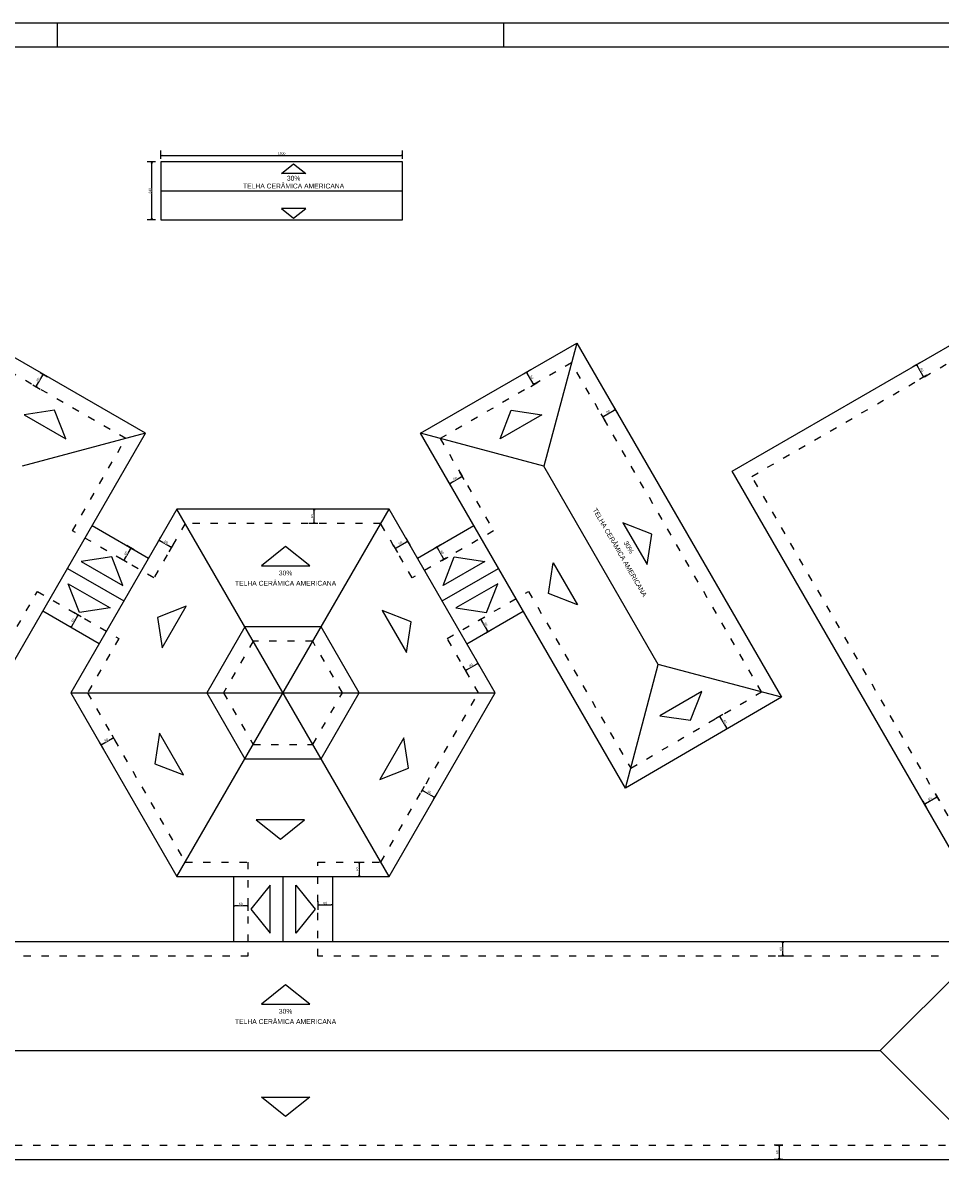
# Model space of a CAD drawing. Header units: millimetres. Extents: x -109 to 627, y -178 to 173.
# Tile 155 of 178: x 168 to 207, y 41 to 89. Entities that reach past the tile are written whole.
import ezdxf
from ezdxf.enums import TextEntityAlignment as Align

# ---------------------------------------------------------------- set-up
doc = ezdxf.new("R2010")
doc.units = ezdxf.units.MM
doc.linetypes.add('ACAD_ISO03W100', pattern=[30, 12, -18])
doc.styles.add('GULIM', font='Gulim.ttf')
doc.styles.get("Standard").update_dxf_attribs({"font": 'arial.ttf'})
doc.dimstyles.new('GULIM-100', dxfattribs={"dimtxt": 0.1, "dimasz": 0.05, "dimexe": 0.2, "dimexo": 0, "dimgap": 0.025, "dimtad": 1, "dimdec": 0, "dimlfac": 100, "dimzin": 12, "dimdsep": 46, "dimtxsty": 'GULIM', "dimblk": 'OPEN30', "dimcen": 0, "dimclrd": 152, "dimclre": 152, "dimclrt": 152, "dimaunit": 1, "dimadec": 0, "dimazin": 0, "dimtfac": 1.875, "dimtdec": 0, "dimtmove": 2, "dimatfit": 3, "dimldrblk": 'OPEN30', "dimfxl": 0, "dimtolj": 1, "dimtzin": 12, "dimlwd": -1, "dimarcsym": 0})

# ---------------------------------------------------------------- blocks, each defined once
blk = doc.blocks.new('*U468')
at = {"color": 2}
blk.add_lwpolyline([(-1, -0.4), (1, -0.4), (0, 0.4), (-1, -0.4)], dxfattribs=at)
blk = doc.blocks.new('*U469')
at = {"color": 0, "linetype": 'ByBlock', "lineweight": -2}
blk.add_blockref('*U468', (101.042, 149.816), dxfattribs=at)
for p, rotation in [((96.081, 147.078), 60.00000000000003), ((105.894, 146.89), 299.9999999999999), ((95.972, 141.412), 120), ((105.785, 141.224), 240), ((100.825, 138.485), 180)]:
    blk.add_blockref('*U468', p, dxfattribs=dict(at, rotation=rotation))
blk = doc.blocks.new('_Open30')
at = {"color": 0, "linetype": 'ByBlock', "lineweight": -2}
for p, q in [((-1, 0.27), (0, 0)), ((0, 0), (-1, -0.27)), ((0, 0), (-1, 0))]:
    blk.add_line(p, q, dxfattribs=at)
blk = doc.blocks.new('*D920')
at = {"color": 152, "lineweight": -2, "transparency": 16777216}
for p, q in [((200.116, 51.034), (199.766, 51.034)), ((200.116, 50.434), (199.766, 50.434))]:
    blk.add_line(p, q, dxfattribs=at)
at = {"color": 152, "transparency": 16777216}
blk.add_line((199.966, 50.484), (199.966, 50.984), dxfattribs=at)
at = {"layer": 'Defpoints', "color": 0, "transparency": 16777216}
for p in [(200.24, 51.034), (200.24, 50.434)]:
    blk.add_point(p, dxfattribs=at)
at = {"color": 152, "transparency": 16777216, "xscale": 0.05, "yscale": 0.05, "zscale": 0.05}
for p, rotation in [((199.966, 51.034), 90), ((199.966, 50.434), 270)]:
    blk.add_blockref('_Open30', p, dxfattribs=dict(at, rotation=rotation))
at = {"color": 152, "transparency": 16777216, "insert": (199.89, 50.734), "char_height": 0.1, "attachment_point": 5, "rotation": 90, "style": 'GULIM', "bg_fill": 3, "box_fill_scale": 1.1, "bg_fill_color": 256, "bg_fill_true_color": 13158600, "bg_fill_transparency": 0}
blk.add_mtext('\\A1;60', dxfattribs=at)
at = {"layer": 'Defpoints', "color": 0, "transparency": 16777216}
blk.add_point((199.966, 51.034), dxfattribs=at)
blk = doc.blocks.new('*D922')
at = {"color": 152, "lineweight": -2, "transparency": 16777216}
for p, q in [((199.96, 42.609), (199.61, 42.609)), ((199.96, 42.009), (199.61, 42.009))]:
    blk.add_line(p, q, dxfattribs=at)
at = {"color": 152, "transparency": 16777216}
blk.add_line((199.81, 42.559), (199.81, 42.059), dxfattribs=at)
at = {"color": 152, "transparency": 16777216, "xscale": 0.05, "yscale": 0.05, "zscale": 0.05}
for p, rotation in [((199.81, 42.609), 90), ((199.81, 42.009), 270)]:
    blk.add_blockref('_Open30', p, dxfattribs=dict(at, rotation=rotation))
at = {"color": 152, "transparency": 16777216, "insert": (199.734, 42.309), "char_height": 0.1, "attachment_point": 5, "rotation": 90, "style": 'GULIM', "bg_fill": 3, "box_fill_scale": 1.1, "bg_fill_color": 256, "bg_fill_true_color": 13158600, "bg_fill_transparency": 0}
blk.add_mtext('\\A1;60', dxfattribs=at)
at = {"layer": 'Defpoints', "color": 0, "transparency": 16777216}
for p in [(200.02, 42.609), (199.81, 42.009), (200.02, 42.009)]:
    blk.add_point(p, dxfattribs=at)
blk = doc.blocks.new('*D923')
at = {"color": 152, "lineweight": -2, "transparency": 16777216}
for p, q in [((177.21, 52.67), (177.21, 52.32)), ((177.81, 52.67), (177.81, 52.32))]:
    blk.add_line(p, q, dxfattribs=at)
at = {"color": 152, "transparency": 16777216}
blk.add_line((177.76, 52.52), (177.26, 52.52), dxfattribs=at)
at = {"color": 152, "transparency": 16777216, "xscale": 0.05, "yscale": 0.05, "zscale": 0.05, "rotation": 180}
blk.add_blockref('_Open30', (177.21, 52.52), dxfattribs=at)
at = {"color": 152, "transparency": 16777216, "xscale": 0.05, "yscale": 0.05, "zscale": 0.05}
blk.add_blockref('_Open30', (177.81, 52.52), dxfattribs=at)
at = {"color": 152, "transparency": 16777216, "insert": (177.51, 52.597), "char_height": 0.1, "attachment_point": 5, "style": 'GULIM', "bg_fill": 3, "box_fill_scale": 1.1, "bg_fill_color": 256, "bg_fill_true_color": 13158600, "bg_fill_transparency": 0}
blk.add_mtext('\\A1;60', dxfattribs=at)
at = {"layer": 'Defpoints', "color": 0, "transparency": 16777216}
for p in [(177.21, 52.82), (177.81, 52.82), (177.21, 52.52)]:
    blk.add_point(p, dxfattribs=at)
blk = doc.blocks.new('*D924')
at = {"color": 152, "lineweight": -2, "transparency": 16777216}
for p, q in [((180.71, 52.71), (180.71, 52.36)), ((181.31, 52.71), (181.31, 52.36))]:
    blk.add_line(p, q, dxfattribs=at)
at = {"color": 152, "transparency": 16777216}
blk.add_line((180.76, 52.56), (181.26, 52.56), dxfattribs=at)
at = {"color": 152, "transparency": 16777216, "xscale": 0.05, "yscale": 0.05, "zscale": 0.05, "rotation": 180}
blk.add_blockref('_Open30', (180.71, 52.56), dxfattribs=at)
at = {"color": 152, "transparency": 16777216, "xscale": 0.05, "yscale": 0.05, "zscale": 0.05}
blk.add_blockref('_Open30', (181.31, 52.56), dxfattribs=at)
at = {"color": 152, "transparency": 16777216, "insert": (181.01, 52.636), "char_height": 0.1, "attachment_point": 5, "style": 'GULIM', "bg_fill": 3, "box_fill_scale": 1.1, "bg_fill_color": 256, "bg_fill_true_color": 13158600, "bg_fill_transparency": 0}
blk.add_mtext('\\A1;60', dxfattribs=at)
at = {"layer": 'Defpoints', "color": 0, "transparency": 16777216}
for p in [(180.71, 52.768), (181.31, 52.768), (181.31, 52.56)]:
    blk.add_point(p, dxfattribs=at)
blk = doc.blocks.new('*D925')
at = {"color": 152, "lineweight": -2, "transparency": 16777216}
for p, q in [((182.39, 54.334), (182.621, 54.334)), ((182.39, 53.734), (182.621, 53.734))]:
    blk.add_line(p, q, dxfattribs=at)
at = {"color": 152, "transparency": 16777216}
blk.add_line((182.421, 54.284), (182.421, 53.784), dxfattribs=at)
at = {"color": 152, "transparency": 16777216, "xscale": 0.05, "yscale": 0.05, "zscale": 0.05}
for p, rotation in [((182.421, 54.334), 90), ((182.421, 53.734), 270)]:
    blk.add_blockref('_Open30', p, dxfattribs=dict(at, rotation=rotation))
at = {"color": 152, "transparency": 16777216, "insert": (182.345, 54.034), "char_height": 0.1, "attachment_point": 5, "rotation": 90, "style": 'GULIM', "bg_fill": 3, "box_fill_scale": 1.1, "bg_fill_color": 256, "bg_fill_true_color": 13158600, "bg_fill_transparency": 0}
blk.add_mtext('\\A1;60', dxfattribs=at)
at = {"layer": 'Defpoints', "color": 0, "transparency": 16777216}
for p in [(182.39, 54.334), (182.39, 53.734), (182.421, 53.734)]:
    blk.add_point(p, dxfattribs=at)
blk = doc.blocks.new('*D926')
at = {"color": 152, "lineweight": -2, "transparency": 16777216}
for p, q in [((184.981, 57.229), (185.127, 57.481)), ((185.501, 56.929), (185.646, 57.181))]:
    blk.add_line(p, q, dxfattribs=at)
at = {"color": 152, "transparency": 16777216}
blk.add_line((185.07, 57.282), (185.503, 57.032), dxfattribs=at)
at = {"color": 152, "transparency": 16777216, "xscale": 0.05, "yscale": 0.05, "zscale": 0.05}
for p, rotation in [((185.027, 57.307), 149.9999999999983), ((185.546, 57.007), 329.9999999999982)]:
    blk.add_blockref('_Open30', p, dxfattribs=dict(at, rotation=rotation))
at = {"color": 152, "transparency": 16777216, "insert": (185.325, 57.223), "char_height": 0.1, "attachment_point": 5, "rotation": 330, "style": 'GULIM', "bg_fill": 3, "box_fill_scale": 1.1, "bg_fill_color": 256, "bg_fill_true_color": 13158600, "bg_fill_transparency": 0}
blk.add_mtext('\\A1;60', dxfattribs=at)
at = {"layer": 'Defpoints', "color": 0, "transparency": 16777216}
for p in [(184.981, 57.229), (185.501, 56.929), (185.546, 57.007)]:
    blk.add_point(p, dxfattribs=at)
blk = doc.blocks.new('*D927')
at = {"color": 152, "lineweight": -2, "transparency": 16777216}
for p, q in [((186.9, 62.145), (186.725, 62.448)), ((187.419, 62.445), (187.244, 62.748))]:
    blk.add_line(p, q, dxfattribs=at)
at = {"color": 152, "transparency": 16777216}
blk.add_line((186.868, 62.3), (187.301, 62.55), dxfattribs=at)
at = {"layer": 'Defpoints', "color": 0, "transparency": 16777216}
for p in [(187.46, 62.375), (186.94, 62.075)]:
    blk.add_point(p, dxfattribs=at)
at = {"color": 152, "transparency": 16777216, "xscale": 0.05, "yscale": 0.05, "zscale": 0.05}
for p, rotation in [((187.344, 62.575), 29.99999999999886), ((186.825, 62.275), 209.9999999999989)]:
    blk.add_blockref('_Open30', p, dxfattribs=dict(at, rotation=rotation))
at = {"color": 152, "transparency": 16777216, "insert": (187.046, 62.491), "char_height": 0.1, "attachment_point": 5, "rotation": 30, "style": 'GULIM', "bg_fill": 3, "box_fill_scale": 1.1, "bg_fill_color": 256, "bg_fill_true_color": 13158600, "bg_fill_transparency": 0}
blk.add_mtext('\\A1;60', dxfattribs=at)
at = {"layer": 'Defpoints', "color": 0, "transparency": 16777216}
blk.add_point((187.344, 62.575), dxfattribs=at)
blk = doc.blocks.new('*D928')
at = {"color": 152, "lineweight": -2, "transparency": 16777216}
for p, q in [((187.346, 64.345), (187.621, 64.503)), ((187.646, 63.825), (187.921, 63.983))]:
    blk.add_line(p, q, dxfattribs=at)
at = {"color": 152, "transparency": 16777216}
blk.add_line((187.472, 64.36), (187.722, 63.927), dxfattribs=at)
at = {"layer": 'Defpoints', "color": 0, "transparency": 16777216}
blk.add_point((187.646, 63.825), dxfattribs=at)
at = {"color": 152, "transparency": 16777216, "xscale": 0.05, "yscale": 0.05, "zscale": 0.05}
for p, rotation in [((187.447, 64.403), 119.9999999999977), ((187.747, 63.883), 299.9999999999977)]:
    blk.add_blockref('_Open30', p, dxfattribs=dict(at, rotation=rotation))
at = {"color": 152, "transparency": 16777216, "insert": (187.663, 64.181), "char_height": 0.1, "attachment_point": 5, "rotation": 300, "style": 'GULIM', "bg_fill": 3, "box_fill_scale": 1.1, "bg_fill_color": 256, "bg_fill_true_color": 13158600, "bg_fill_transparency": 0}
blk.add_mtext('\\A1;60', dxfattribs=at)
at = {"layer": 'Defpoints', "color": 0, "transparency": 16777216}
for p in [(187.346, 64.345), (187.747, 63.883)]:
    blk.add_point(p, dxfattribs=at)
blk = doc.blocks.new('*D929')
at = {"color": 152, "lineweight": -2, "transparency": 16777216}
for p, q in [((185.551, 67.35), (185.803, 67.495)), ((185.851, 66.83), (186.103, 66.976))]:
    blk.add_line(p, q, dxfattribs=at)
at = {"color": 152, "transparency": 16777216}
blk.add_line((185.905, 66.919), (185.655, 67.352), dxfattribs=at)
at = {"color": 152, "transparency": 16777216, "xscale": 0.05, "yscale": 0.05, "zscale": 0.05}
for p, rotation in [((185.63, 67.395), 120.0000000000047), ((185.93, 66.876), 300.0000000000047)]:
    blk.add_blockref('_Open30', p, dxfattribs=dict(at, rotation=rotation))
at = {"color": 152, "transparency": 16777216, "insert": (185.846, 67.174), "char_height": 0.1, "attachment_point": 5, "rotation": 300, "style": 'GULIM', "bg_fill": 3, "box_fill_scale": 1.1, "bg_fill_color": 256, "bg_fill_true_color": 13158600, "bg_fill_transparency": 0}
blk.add_mtext('\\A1;60', dxfattribs=at)
at = {"layer": 'Defpoints', "color": 0, "transparency": 16777216}
for p in [(185.551, 67.35), (185.63, 67.395), (185.851, 66.83)]:
    blk.add_point(p, dxfattribs=at)
blk = doc.blocks.new('*D930')
at = {"color": 152, "lineweight": -2, "transparency": 16777216}
for p, q in [((184.35, 67.761), (184.525, 67.458)), ((183.83, 67.461), (184.005, 67.158))]:
    blk.add_line(p, q, dxfattribs=at)
at = {"color": 152, "transparency": 16777216}
blk.add_line((183.948, 67.357), (184.382, 67.607), dxfattribs=at)
at = {"color": 152, "transparency": 16777216, "xscale": 0.05, "yscale": 0.05, "zscale": 0.05}
for p, rotation in [((183.905, 67.332), 209.9999999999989), ((184.425, 67.632), 29.99999999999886)]:
    blk.add_blockref('_Open30', p, dxfattribs=dict(at, rotation=rotation))
at = {"color": 152, "transparency": 16777216, "insert": (184.127, 67.548), "char_height": 0.1, "attachment_point": 5, "rotation": 30, "style": 'GULIM', "bg_fill": 3, "box_fill_scale": 1.1, "bg_fill_color": 256, "bg_fill_true_color": 13158600, "bg_fill_transparency": 0}
blk.add_mtext('\\A1;60', dxfattribs=at)
at = {"layer": 'Defpoints', "color": 0, "transparency": 16777216}
for p in [(184.319, 67.814), (183.8, 67.514), (184.425, 67.632)]:
    blk.add_point(p, dxfattribs=at)
blk = doc.blocks.new('*D931')
at = {"color": 152, "lineweight": -2, "transparency": 16777216}
for p, q in [((180.7, 68.963), (180.35, 68.963)), ((180.7, 68.363), (180.35, 68.363))]:
    blk.add_line(p, q, dxfattribs=at)
at = {"color": 152, "transparency": 16777216}
blk.add_line((180.55, 68.413), (180.55, 68.913), dxfattribs=at)
at = {"layer": 'Defpoints', "color": 0, "transparency": 16777216}
for p in [(180.924, 68.963), (180.924, 68.363)]:
    blk.add_point(p, dxfattribs=at)
at = {"color": 152, "transparency": 16777216, "xscale": 0.05, "yscale": 0.05, "zscale": 0.05}
for p, rotation in [((180.55, 68.963), 90), ((180.55, 68.363), 270)]:
    blk.add_blockref('_Open30', p, dxfattribs=dict(at, rotation=rotation))
at = {"color": 152, "transparency": 16777216, "insert": (180.474, 68.663), "char_height": 0.1, "attachment_point": 5, "rotation": 90, "style": 'GULIM', "bg_fill": 3, "box_fill_scale": 1.1, "bg_fill_color": 256, "bg_fill_true_color": 13158600, "bg_fill_transparency": 0}
blk.add_mtext('\\A1;60', dxfattribs=at)
at = {"layer": 'Defpoints', "color": 0, "transparency": 16777216}
blk.add_point((180.55, 68.963), dxfattribs=at)
blk = doc.blocks.new('*D932')
at = {"color": 152, "lineweight": -2, "transparency": 16777216}
for p, q in [((174.192, 67.799), (174.017, 67.496)), ((174.711, 67.499), (174.536, 67.196))]:
    blk.add_line(p, q, dxfattribs=at)
at = {"color": 152, "transparency": 16777216}
blk.add_line((174.593, 67.394), (174.16, 67.644), dxfattribs=at)
at = {"layer": 'Defpoints', "color": 0, "transparency": 16777216}
blk.add_point((174.776, 67.611), dxfattribs=at)
at = {"color": 152, "transparency": 16777216, "xscale": 0.05, "yscale": 0.05, "zscale": 0.05}
for p, rotation in [((174.117, 67.669), 149.9986115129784), ((174.636, 67.369), 329.9986115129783)]:
    blk.add_blockref('_Open30', p, dxfattribs=dict(at, rotation=rotation))
at = {"color": 152, "transparency": 16777216, "insert": (174.414, 67.585), "char_height": 0.1, "attachment_point": 5, "rotation": 329.9986, "style": 'GULIM', "bg_fill": 3, "box_fill_scale": 1.1, "bg_fill_color": 256, "bg_fill_true_color": 13158600, "bg_fill_transparency": 0}
blk.add_mtext('\\A1;60', dxfattribs=at)
at = {"layer": 'Defpoints', "color": 0, "transparency": 16777216}
for p in [(174.117, 67.669), (174.256, 67.911)]:
    blk.add_point(p, dxfattribs=at)
blk = doc.blocks.new('*D933')
at = {"color": 152, "transparency": 16777216}
blk.add_line((172.696, 66.872), (172.946, 67.305), dxfattribs=at)
at = {"color": 152, "lineweight": -2, "transparency": 16777216}
for p, q in [((173.101, 67.273), (172.798, 67.448)), ((172.801, 66.754), (172.498, 66.929))]:
    blk.add_line(p, q, dxfattribs=at)
at = {"layer": 'Defpoints', "color": 0, "transparency": 16777216}
for p in [(173.215, 67.207), (172.915, 66.688)]:
    blk.add_point(p, dxfattribs=at)
at = {"color": 152, "transparency": 16777216, "xscale": 0.05, "yscale": 0.05, "zscale": 0.05}
for p, rotation in [((172.971, 67.348), 59.99861151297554), ((172.671, 66.829), 239.9986115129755)]:
    blk.add_blockref('_Open30', p, dxfattribs=dict(at, rotation=rotation))
at = {"color": 152, "transparency": 16777216, "insert": (172.755, 67.127), "char_height": 0.1, "attachment_point": 5, "rotation": 59.9986, "style": 'GULIM', "bg_fill": 3, "box_fill_scale": 1.1, "bg_fill_color": 256, "bg_fill_true_color": 13158600, "bg_fill_transparency": 0}
blk.add_mtext('\\A1;60', dxfattribs=at)
at = {"layer": 'Defpoints', "color": 0, "transparency": 16777216}
blk.add_point((172.971, 67.348), dxfattribs=at)
blk = doc.blocks.new('*D934')
at = {"color": 152, "transparency": 16777216}
blk.add_line((170.749, 64.532), (170.499, 64.099), dxfattribs=at)
at = {"color": 152, "lineweight": -2, "transparency": 16777216}
for p, q in [((170.904, 64.5), (170.601, 64.675)), ((170.604, 63.98), (170.301, 64.155))]:
    blk.add_line(p, q, dxfattribs=at)
at = {"layer": 'Defpoints', "color": 0, "transparency": 16777216}
for p in [(171.221, 64.317), (170.921, 63.798)]:
    blk.add_point(p, dxfattribs=at)
at = {"color": 152, "transparency": 16777216, "xscale": 0.05, "yscale": 0.05, "zscale": 0.05}
for p, rotation in [((170.774, 64.575), 59.99999999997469), ((170.474, 64.055), 239.9999999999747)]:
    blk.add_blockref('_Open30', p, dxfattribs=dict(at, rotation=rotation))
at = {"color": 152, "transparency": 16777216, "insert": (170.558, 64.353), "char_height": 0.1, "attachment_point": 5, "rotation": 60, "style": 'GULIM', "bg_fill": 3, "box_fill_scale": 1.1, "bg_fill_color": 256, "bg_fill_true_color": 13158600, "bg_fill_transparency": 0}
blk.add_mtext('\\A1;60', dxfattribs=at)
at = {"layer": 'Defpoints', "color": 0, "transparency": 16777216}
blk.add_point((170.474, 64.055), dxfattribs=at)
blk = doc.blocks.new('*D935')
at = {"color": 152, "lineweight": -2, "transparency": 16777216}
for p, q in [((172.165, 59.607), (172.34, 59.304)), ((171.645, 59.307), (171.82, 59.004))]:
    blk.add_line(p, q, dxfattribs=at)
at = {"color": 152, "transparency": 16777216}
blk.add_line((172.197, 59.452), (171.764, 59.202), dxfattribs=at)
at = {"layer": 'Defpoints', "color": 0, "transparency": 16777216}
for p in [(172.073, 59.766), (171.554, 59.466)]:
    blk.add_point(p, dxfattribs=at)
at = {"color": 152, "transparency": 16777216, "xscale": 0.05, "yscale": 0.05, "zscale": 0.05}
for p, rotation in [((171.72, 59.177), 210.0000000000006), ((172.24, 59.477), 30.00000000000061)]:
    blk.add_blockref('_Open30', p, dxfattribs=dict(at, rotation=rotation))
at = {"color": 152, "transparency": 16777216, "insert": (171.942, 59.393), "char_height": 0.1, "attachment_point": 5, "rotation": 30, "style": 'GULIM', "bg_fill": 3, "box_fill_scale": 1.1, "bg_fill_color": 256, "bg_fill_true_color": 13158600, "bg_fill_transparency": 0}
blk.add_mtext('\\A1;60', dxfattribs=at)
at = {"layer": 'Defpoints', "color": 0, "transparency": 16777216}
blk.add_point((171.72, 59.177), dxfattribs=at)
blk = doc.blocks.new('*D939')
at = {"color": 152, "transparency": 16777216}
blk.add_line((169.056, 74.074), (169.306, 74.507), dxfattribs=at)
at = {"color": 152, "lineweight": -2, "transparency": 16777216}
for p, q in [((169.202, 74.625), (169.505, 74.45)), ((168.902, 74.106), (169.205, 73.931))]:
    blk.add_line(p, q, dxfattribs=at)
at = {"layer": 'Defpoints', "color": 0, "transparency": 16777216}
for p in [(168.957, 74.767), (168.657, 74.247)]:
    blk.add_point(p, dxfattribs=at)
at = {"color": 152, "transparency": 16777216, "xscale": 0.05, "yscale": 0.05, "zscale": 0.05}
for p, rotation in [((169.331, 74.55), 59.99999999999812), ((169.031, 74.031), 239.9999999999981)]:
    blk.add_blockref('_Open30', p, dxfattribs=dict(at, rotation=rotation))
at = {"color": 152, "transparency": 16777216, "insert": (169.115, 74.329), "char_height": 0.1, "attachment_point": 5, "rotation": 60, "style": 'GULIM', "bg_fill": 3, "box_fill_scale": 1.1, "bg_fill_color": 256, "bg_fill_true_color": 13158600, "bg_fill_transparency": 0}
blk.add_mtext('\\A1;60', dxfattribs=at)
at = {"layer": 'Defpoints', "color": 0, "transparency": 16777216}
blk.add_point((169.331, 74.55), dxfattribs=at)
blk = doc.blocks.new('*D940')
at = {"color": 152, "lineweight": -2, "transparency": 16777216}
for p, q in [((186.242, 69.883), (186.067, 70.186)), ((186.761, 70.183), (186.586, 70.486))]:
    blk.add_line(p, q, dxfattribs=at)
at = {"color": 152, "transparency": 16777216}
blk.add_line((186.643, 70.288), (186.21, 70.038), dxfattribs=at)
at = {"layer": 'Defpoints', "color": 0, "transparency": 16777216}
for p in [(186.362, 69.675), (186.881, 69.975)]:
    blk.add_point(p, dxfattribs=at)
at = {"color": 152, "transparency": 16777216, "xscale": 0.05, "yscale": 0.05, "zscale": 0.05}
for p, rotation in [((186.167, 70.013), 209.9999999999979), ((186.686, 70.313), 29.99999999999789)]:
    blk.add_blockref('_Open30', p, dxfattribs=dict(at, rotation=rotation))
at = {"color": 152, "transparency": 16777216, "insert": (186.388, 70.229), "char_height": 0.1, "attachment_point": 5, "rotation": 30, "style": 'GULIM', "bg_fill": 3, "box_fill_scale": 1.1, "bg_fill_color": 256, "bg_fill_true_color": 13158600, "bg_fill_transparency": 0}
blk.add_mtext('\\A1;60', dxfattribs=at)
at = {"layer": 'Defpoints', "color": 0, "transparency": 16777216}
blk.add_point((186.167, 70.013), dxfattribs=at)
blk = doc.blocks.new('*D941')
at = {"color": 152, "lineweight": -2, "transparency": 16777216}
for p, q in [((189.22, 74.569), (189.523, 74.744)), ((189.52, 74.049), (189.823, 74.224))]:
    blk.add_line(p, q, dxfattribs=at)
at = {"color": 152, "transparency": 16777216}
blk.add_line((189.625, 74.167), (189.375, 74.6), dxfattribs=at)
at = {"layer": 'Defpoints', "color": 0, "transparency": 16777216}
for p in [(188.894, 74.38), (189.194, 73.861)]:
    blk.add_point(p, dxfattribs=at)
at = {"color": 152, "transparency": 16777216, "xscale": 0.05, "yscale": 0.05, "zscale": 0.05}
for p, rotation in [((189.35, 74.644), 120.0000000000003), ((189.65, 74.124), 300.0000000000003)]:
    blk.add_blockref('_Open30', p, dxfattribs=dict(at, rotation=rotation))
at = {"color": 152, "transparency": 16777216, "insert": (189.566, 74.422), "char_height": 0.1, "attachment_point": 5, "rotation": 300, "style": 'GULIM', "bg_fill": 3, "box_fill_scale": 1.1, "bg_fill_color": 256, "bg_fill_true_color": 13158600, "bg_fill_transparency": 0}
blk.add_mtext('\\A1;60', dxfattribs=at)
at = {"layer": 'Defpoints', "color": 0, "transparency": 16777216}
blk.add_point((189.35, 74.644), dxfattribs=at)
blk = doc.blocks.new('*D942')
at = {"color": 152, "transparency": 16777216}
blk.add_line((192.548, 72.809), (192.981, 73.059), dxfattribs=at)
at = {"color": 152, "lineweight": -2, "transparency": 16777216}
for p, q in [((192.95, 73.214), (193.125, 72.911)), ((192.43, 72.914), (192.605, 72.611))]:
    blk.add_line(p, q, dxfattribs=at)
at = {"layer": 'Defpoints', "color": 0, "transparency": 16777216}
for p in [(192.334, 73.08), (192.854, 73.38)]:
    blk.add_point(p, dxfattribs=at)
at = {"color": 152, "transparency": 16777216, "xscale": 0.05, "yscale": 0.05, "zscale": 0.05}
for p, rotation in [((193.025, 73.084), 30.00000000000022), ((192.505, 72.784), 210.0000000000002)]:
    blk.add_blockref('_Open30', p, dxfattribs=dict(at, rotation=rotation))
at = {"color": 152, "transparency": 16777216, "insert": (192.727, 73.001), "char_height": 0.1, "attachment_point": 5, "rotation": 30, "style": 'GULIM', "bg_fill": 3, "box_fill_scale": 1.1, "bg_fill_color": 256, "bg_fill_true_color": 13158600, "bg_fill_transparency": 0}
blk.add_mtext('\\A1;60', dxfattribs=at)
at = {"layer": 'Defpoints', "color": 0, "transparency": 16777216}
blk.add_point((193.025, 73.084), dxfattribs=at)
blk = doc.blocks.new('*D943')
at = {"color": 152, "lineweight": -2, "transparency": 16777216}
for p, q in [((197.479, 60.448), (197.177, 60.272)), ((197.782, 59.93), (197.479, 59.753))]:
    blk.add_line(p, q, dxfattribs=at)
at = {"color": 152, "transparency": 16777216}
blk.add_line((197.375, 60.329), (197.627, 59.897), dxfattribs=at)
at = {"layer": 'Defpoints', "color": 0, "transparency": 16777216}
for p in [(197.621, 60.531), (197.923, 60.012)]:
    blk.add_point(p, dxfattribs=at)
at = {"color": 152, "transparency": 16777216, "xscale": 0.05, "yscale": 0.05, "zscale": 0.05}
for p, rotation in [((197.35, 60.372), 120.2627240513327), ((197.652, 59.854), 300.2627240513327)]:
    blk.add_blockref('_Open30', p, dxfattribs=dict(at, rotation=rotation))
at = {"color": 152, "transparency": 16777216, "insert": (197.567, 60.152), "char_height": 0.1, "attachment_point": 5, "rotation": 300.2627, "style": 'GULIM', "bg_fill": 3, "box_fill_scale": 1.1, "bg_fill_color": 256, "bg_fill_true_color": 13158600, "bg_fill_transparency": 0}
blk.add_mtext('\\A1;60', dxfattribs=at)
at = {"layer": 'Defpoints', "color": 0, "transparency": 16777216}
blk.add_point((197.652, 59.854), dxfattribs=at)
blk = doc.blocks.new('*D944')
at = {"color": 152, "lineweight": -2, "transparency": 16777216}
for p, q in [((205.636, 75.027), (205.333, 74.852)), ((205.936, 74.507), (205.633, 74.332))]:
    blk.add_line(p, q, dxfattribs=at)
at = {"color": 152, "transparency": 16777216}
blk.add_line((205.781, 74.475), (205.531, 74.908), dxfattribs=at)
at = {"layer": 'Defpoints', "color": 0, "transparency": 16777216}
for p in [(205.786, 75.113), (206.086, 74.594)]:
    blk.add_point(p, dxfattribs=at)
at = {"color": 152, "transparency": 16777216, "xscale": 0.05, "yscale": 0.05, "zscale": 0.05}
for p, rotation in [((205.506, 74.952), 120.0088407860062), ((205.806, 74.432), 300.0088407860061)]:
    blk.add_blockref('_Open30', p, dxfattribs=dict(at, rotation=rotation))
at = {"color": 152, "transparency": 16777216, "insert": (205.722, 74.73), "char_height": 0.1, "attachment_point": 5, "rotation": 300.0088, "style": 'GULIM', "bg_fill": 3, "box_fill_scale": 1.1, "bg_fill_color": 256, "bg_fill_true_color": 13158600, "bg_fill_transparency": 0}
blk.add_mtext('\\A1;60', dxfattribs=at)
at = {"layer": 'Defpoints', "color": 0, "transparency": 16777216}
blk.add_point((205.506, 74.952), dxfattribs=at)
blk = doc.blocks.new('*D945')
at = {"color": 152, "lineweight": -2, "transparency": 16777216}
for p, q in [((206.278, 57.17), (206.453, 56.867)), ((205.759, 56.87), (205.934, 56.567))]:
    blk.add_line(p, q, dxfattribs=at)
at = {"color": 152, "transparency": 16777216}
blk.add_line((205.877, 56.765), (206.31, 57.015), dxfattribs=at)
at = {"layer": 'Defpoints', "color": 0, "transparency": 16777216}
for p in [(205.543, 57.244), (206.062, 57.544)]:
    blk.add_point(p, dxfattribs=at)
at = {"color": 152, "transparency": 16777216, "xscale": 0.05, "yscale": 0.05, "zscale": 0.05}
for p, rotation in [((205.834, 56.74), 210.0088427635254), ((206.353, 57.04), 30.0088427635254)]:
    blk.add_blockref('_Open30', p, dxfattribs=dict(at, rotation=rotation))
at = {"color": 152, "transparency": 16777216, "insert": (206.056, 56.956), "char_height": 0.1, "attachment_point": 5, "rotation": 30.0088, "style": 'GULIM', "bg_fill": 3, "box_fill_scale": 1.1, "bg_fill_color": 256, "bg_fill_true_color": 13158600, "bg_fill_transparency": 0}
blk.add_mtext('\\A1;60', dxfattribs=at)
at = {"layer": 'Defpoints', "color": 0, "transparency": 16777216}
blk.add_point((206.353, 57.04), dxfattribs=at)
blk = doc.blocks.new('*D963')
at = {"color": 152, "lineweight": -2, "transparency": 16777216}
for p, q in [((173.979, 83.349), (173.629, 83.349)), ((173.979, 80.949), (173.629, 80.949))]:
    blk.add_line(p, q, dxfattribs=at)
at = {"color": 152, "transparency": 16777216}
blk.add_line((173.829, 80.999), (173.829, 83.299), dxfattribs=at)
at = {"layer": 'Defpoints', "color": 0, "transparency": 16777216}
for p in [(173.829, 83.349), (174.205, 83.349), (174.205, 80.949)]:
    blk.add_point(p, dxfattribs=at)
at = {"color": 152, "transparency": 16777216, "xscale": 0.05, "yscale": 0.05, "zscale": 0.05}
for p, rotation in [((173.829, 83.349), 90), ((173.829, 80.949), 270)]:
    blk.add_blockref('_Open30', p, dxfattribs=dict(at, rotation=rotation))
at = {"color": 152, "transparency": 16777216, "insert": (173.753, 82.149), "char_height": 0.1, "attachment_point": 5, "rotation": 90, "style": 'GULIM', "bg_fill": 3, "box_fill_scale": 1.1, "bg_fill_color": 256, "bg_fill_true_color": 13158600, "bg_fill_transparency": 0}
blk.add_mtext('\\A1;240', dxfattribs=at)
blk = doc.blocks.new('*D964')
at = {"color": 152, "lineweight": -2, "transparency": 16777216}
for p, q in [((174.205, 83.472), (174.205, 83.822)), ((184.205, 83.472), (184.205, 83.822))]:
    blk.add_line(p, q, dxfattribs=at)
at = {"color": 152, "transparency": 16777216}
blk.add_line((174.255, 83.622), (184.155, 83.622), dxfattribs=at)
at = {"layer": 'Defpoints', "color": 0, "transparency": 16777216}
for p in [(184.205, 83.622), (174.205, 83.349), (184.205, 83.349)]:
    blk.add_point(p, dxfattribs=at)
at = {"color": 152, "transparency": 16777216, "xscale": 0.05, "yscale": 0.05, "zscale": 0.05, "rotation": 180}
blk.add_blockref('_Open30', (174.205, 83.622), dxfattribs=at)
at = {"color": 152, "transparency": 16777216, "xscale": 0.05, "yscale": 0.05, "zscale": 0.05}
blk.add_blockref('_Open30', (184.205, 83.622), dxfattribs=at)
at = {"color": 152, "transparency": 16777216, "insert": (179.205, 83.699), "char_height": 0.1, "attachment_point": 5, "style": 'GULIM', "bg_fill": 3, "box_fill_scale": 1.1, "bg_fill_color": 256, "bg_fill_true_color": 13158600, "bg_fill_transparency": 0}
blk.add_mtext('\\A1;1000', dxfattribs=at)

msp = doc.modelspace()

# ---------------------------------------------------------------- linework, layer by layer
at = {"color": 1}
for p, q in [((169.9, 89.1), (169.9, 88.1)), ((188.4, 89.1), (188.4, 88.1))]:
    msp.add_line(p, q, dxfattribs=at)
at = {"color": 3}
for p, q in [((174.20505, 82.14944), (184.20505, 82.14944)), ((191.43087, 75.84514), (190.06285, 70.73962)), ((173.56631, 72.10527), (168.46079, 70.73725)), ((190.06285, 70.73962), (184.95733, 72.10764)), ((194.80753, 62.5216), (190.06285, 70.73962)), ((174.86335, 53.73352), (183.65617, 68.96284)), ((183.65617, 53.73352), (174.86336, 68.96284)), ((170.33263, 66.50446), (172.66604, 65.15719)), ((185.85338, 65.15717), (188.19099, 66.50679)), ((193.4481, 57.40121), (194.80753, 62.5216)), ((199.9045, 61.16839), (194.80753, 62.5216)), ((170.46691, 61.34838), (188.0525, 61.34818)), ((179.25976, 53.73352), (179.25976, 51.03352)), ((203.99726, 46.52102), (208.50976, 51.03352)), ((150.90976, 46.52102), (203.99726, 46.52102)), ((203.99726, 46.52102), (208.50976, 42.00852))]:
    msp.add_line(p, q, dxfattribs=at)
at = {"color": 2, "linetype": 'ACAD_ISO03W100', "ltscale": 0.025}
for p, q in [((172.74669, 71.88566), (167.31238, 75.02316)), ((191.21126, 75.02553), (185.77695, 71.88803)), ((199.08626, 61.38563), (191.21126, 75.02553)), ((170.53803, 68.06015), (172.74669, 71.88566)), ((185.77695, 71.88803), (187.9856, 68.06253)), ((175.20976, 68.36284), (173.91076, 66.11291)), ((183.30976, 68.36284), (175.20976, 68.36284)), ((184.60876, 66.11291), (183.30976, 68.36284)), ((173.91076, 66.11291), (170.53803, 68.06015)), ((187.9856, 68.06253), (184.60876, 66.11291)), ((164.87169, 58.24576), (169.08803, 65.54867)), ((169.08803, 65.54867), (172.46059, 63.60153)), ((186.05876, 63.60143), (189.4356, 65.55105)), ((189.4356, 65.55105), (193.66633, 58.22321)), ((172.46059, 63.60153), (171.15973, 61.34838)), ((178.027, 63.48284), (176.79467, 61.34838)), ((180.49229, 63.48284), (178.027, 63.48284)), ((181.72474, 61.34818), (180.49229, 63.48284)), ((187.35968, 61.34818), (186.05876, 63.60143)), ((171.15973, 61.34838), (175.20976, 54.33352)), ((176.79467, 61.34838), (178.02723, 59.21352)), ((180.49229, 59.21352), (181.72474, 61.34818)), ((183.30976, 54.33352), (187.35968, 61.34818)), ((193.66633, 58.22321), (199.08626, 61.38563)), ((178.02723, 59.21352), (180.49229, 59.21352)), ((175.20976, 54.33352), (177.80976, 54.33352)), ((177.80976, 54.33352), (177.80976, 50.43352)), ((180.70976, 50.43352), (180.70976, 54.33352)), ((180.70976, 54.33352), (183.30976, 54.33352)), ((177.80976, 50.43352), (150.90976, 50.43352)), ((207.90976, 50.43352), (180.70976, 50.43352)), ((150.90976, 42.60852), (207.90976, 42.60852))]:
    msp.add_line(p, q, dxfattribs=at)
at = {"color": 4}
for p, q in [((171.35766, 68.27976), (173.69107, 66.93249)), ((184.82838, 66.93252), (187.16598, 68.28214)), ((171.64103, 63.38188), (169.30765, 64.72906)), ((186.87838, 63.38181), (189.21599, 64.73143)), ((177.20976, 53.73352), (177.20976, 51.03352)), ((181.30976, 53.73352), (181.30976, 51.03352)), ((208.50976, 51.03352), (150.90976, 51.03352)), ((150.90976, 42.00852), (208.50976, 42.00852))]:
    msp.add_line(p, q, dxfattribs=at)
at = {"color": 2}
msp.add_lwpolyline([(125, 0), (243.9, 0), (243.9, 89.1), (125, 89.1)], close=True, dxfattribs=at)
at = {"color": 6}
msp.add_lwpolyline([(127.5, 1), (242.9, 1), (242.9, 88.1), (127.5, 88.1)], close=True, dxfattribs=at)
at = {"color": 4}
for points in [[(174.20505, 80.94944), (184.20505, 80.94944), (184.20505, 83.34944), (174.20505, 83.34944)], [(234.55925, 53.39197), (214.46926, 41.78887), (197.86482, 70.53835), (217.95482, 82.14145)], [(173.56631, 72.10527), (167.09277, 75.84277), (158.61777, 61.16364), (165.0913, 57.42614)], [(184.95733, 72.10764), (191.43087, 75.84514), (199.9045, 61.16839), (193.4481, 57.40121)], [(174.86336, 68.96284), (170.46691, 61.34838), (174.86335, 53.73352), (183.65617, 53.73352), (188.0525, 61.34818), (183.65617, 68.96284)], [(177.68075, 64.08284), (176.10188, 61.34832), (177.68082, 58.61352), (180.8387, 58.61352), (182.41756, 61.34818), (180.8387, 64.08284)]]:
    msp.add_lwpolyline(points, close=True, dxfattribs=at)
at = {"color": 2}
for points in [[(180.20092, 82.87517), (179.20092, 82.87532), (179.70098, 83.27524), (180.20092, 82.87517)], [(180.20092, 81.42372), (179.20092, 81.42356), (179.70098, 81.02364), (180.20092, 81.42372)], [(168.53464, 72.87449), (170.26685, 71.87476), (169.80064, 73.06751), (168.53464, 72.87449)], [(189.98489, 72.87449), (188.25268, 71.87476), (188.71889, 73.06751), (189.98489, 72.87449)], [(193.34105, 68.39535), (194.34132, 66.66346), (194.53395, 67.92951), (193.34105, 68.39535)], [(170.89784, 66.79377), (172.63005, 65.79403), (172.16384, 66.98678), (170.89784, 66.79377)], [(187.62169, 66.79377), (185.88948, 65.79403), (186.35569, 66.98678), (187.62169, 66.79377)], [(190.45395, 66.72848), (191.45368, 64.99628), (190.26093, 65.46249), (190.45395, 66.72848)], [(170.36466, 65.87027), (172.09656, 64.87001), (170.8305, 64.67738), (170.36466, 65.87027)], [(188.15487, 65.87027), (186.42297, 64.87001), (187.68903, 64.67738), (188.15487, 65.87027)], [(196.60885, 61.40146), (194.87695, 60.40119), (196.14301, 60.20857), (196.60885, 61.40146)], [(178.7247, 51.38375), (178.7244, 53.38375), (177.92455, 52.38363), (178.7247, 51.38375)], [(179.79106, 51.38375), (179.79137, 53.38375), (180.59122, 52.38363), (179.79106, 51.38375)], [(178.36818, 48.4499), (180.36818, 48.4502), (179.36806, 49.25005), (178.36818, 48.4499)], [(178.36818, 44.59214), (180.36818, 44.59183), (179.36806, 43.79198), (178.36818, 44.59214)]]:
    msp.add_lwpolyline(points, dxfattribs=at)
at = {"color": 2, "linetype": 'ACAD_ISO03W100', "ltscale": 0.025}
msp.add_lwpolyline([(233.73961, 53.61146), (214.68875, 42.60852), (198.68447, 70.31886), (217.73533, 81.3218)], close=True, dxfattribs=at)

# ---------------------------------------------------------------- block references
msp.add_blockref('*U469', (78.32659, -82.80253))

# ---------------------------------------------------------------- texts
at = {"color": 2}
for s, rotation, p in [('TELHA CERÂMICA AMERICANA', 359.991157, (179.70081, 82.37524)), ('30%%%', 359.991157, (179.70087, 82.67524)), ('TELHA CERÂMICA AMERICANA', 300.008843, (193.23502, 67.17931)), ('30%%%', 300.008843, (193.5814, 67.37937)), ('30%%%', 0.008843, (179.36823, 66.31403)), ('TELHA CERÂMICA AMERICANA', 0.008843, (179.36829, 65.91403)), ('30%%%', 0.008843, (179.36823, 48.15005)), ('TELHA CERÂMICA AMERICANA', 0.008843, (179.36829, 47.75005))]:
    msp.add_text(s, height=0.2, rotation=rotation, dxfattribs=at).set_placement(p, align=Align.MIDDLE)

# ---------------------------------------------------------------- next in the draw order: dimensions: what is measured, and where the dimension line sits
for base, p1, p2, angle, picture, middle in [((173.82917, 83.34944), (174.20505, 80.94944), (174.20505, 83.34944), 270, '*D963', (173.75283, 82.14944)), ((182.42111, 53.73352), (182.38969, 54.33352), (182.38969, 53.73352), 90, '*D925', (182.34485, 54.03352)), ((199.9663, 51.03352), (200.23982, 50.43352), (200.23982, 51.03352), 90, '*D920', (199.89004, 50.73352)), ((199.81024, 42.00852), (200.02018, 42.60852), (200.02018, 42.00852), 90, '*D922', (199.73398, 42.30852))]:
    dim = msp.add_linear_dim(base=base, p1=p1, p2=p2, angle=angle, dimstyle='GULIM-100', override={"dimfxl": 0.15, "dimfxlon": 1, "dimtfill": 1, "dimtfillclr": 256, "dimarcsym": 2})
    dim.commit()
    dim.dimension.update_dxf_attribs({"geometry": picture, "text_midpoint": middle})
for p1, p2, distance, picture, middle in [((206.08621, 74.59378), (205.78613, 75.11335), 0.32314, '*D944', (205.72239, 74.7301)), ((168.65676, 74.24698), (168.95676, 74.7666), -0.43271, '*D939', (169.11545, 74.32857)), ((189.19392, 73.86082), (188.89392, 74.38043), -0.52618, '*D941', (189.56565, 74.42185)), ((192.33428, 73.08039), (192.85389, 73.38039), -0.34169, '*D942', (192.7268, 73.00053)), ((186.88127, 69.97528), (186.36166, 69.67528), -0.39028, '*D940', (186.38819, 70.22932)), ((180.92388, 68.36284), (180.92388, 68.96284), 0.37398, '*D931', (180.47364, 68.66284)), ((174.77575, 67.61112), (174.25613, 67.91114), 0.27922, '*D932', (174.41446, 67.58537)), ((183.79977, 67.51412), (184.31938, 67.81412), -0.21084, '*D930', (184.12686, 67.54758)), ((172.91481, 66.68792), (173.21479, 67.20749), 0.28154, '*D933', (172.75493, 67.12662)), ((185.85067, 66.82992), (185.55067, 67.34954), -0.09177, '*D929', (185.84619, 67.17375)), ((171.22099, 64.31721), (170.92099, 63.79759), -0.51575, '*D934', (170.55829, 64.35341)), ((187.34645, 64.34487), (187.64645, 63.82526), 0.11648, '*D928', (187.66337, 64.18144)), ((186.94006, 62.07497), (187.45968, 62.37497), 0.23098, '*D927', (187.04625, 62.49106)), ((197.62086, 60.5306), (197.92324, 60.01237), -0.31395, '*D943', (197.56676, 60.1517)), ((172.07345, 59.76577), (171.55384, 59.46577), 0.33324, '*D935', (171.94213, 59.39322)), ((184.98137, 57.22884), (185.50099, 56.92884), 0.09073, '*D926', (185.32468, 57.22346)), ((205.54286, 57.24433), (206.06243, 57.54441), -0.58193, '*D945', (206.05554, 56.9565))]:
    dim = msp.add_aligned_dim(p1=p1, p2=p2, distance=distance, dimstyle='GULIM-100', override={"dimfxl": 0.15, "dimfxlon": 1, "dimtfill": 1, "dimtfillclr": 256, "dimarcsym": 2})
    dim.commit()
    dim.dimension.update_dxf_attribs({"geometry": picture, "text_midpoint": middle})
for base, p1, p2, picture, middle in [((177.20976, 52.52048), (177.80976, 52.81977), (177.20976, 52.81977), '*D923', (177.50976, 52.59675)), ((181.30976, 52.55952), (180.70976, 52.76772), (181.30976, 52.76772), '*D924', (181.00976, 52.63578))]:
    dim = msp.add_linear_dim(base=base, p1=p1, p2=p2, dimstyle='GULIM-100', override={"dimfxl": 0.15, "dimfxlon": 1, "dimtfill": 1, "dimtfillclr": 256, "dimarcsym": 2})
    dim.commit()
    dim.dimension.update_dxf_attribs({"geometry": picture, "text_midpoint": middle})

# ---------------------------------------------------------------- next in the draw order: dimensions: what is measured, and where the dimension line sits
dim = msp.add_linear_dim(base=(184.20505, 83.62246), p1=(174.20505, 83.34944), p2=(184.20505, 83.34944), dimstyle='GULIM-100', override={"dimfxl": 0.15, "dimfxlon": 1, "dimtfill": 1, "dimtfillclr": 256, "dimarcsym": 2})
dim.commit()
dim.dimension.update_dxf_attribs({"geometry": '*D964', "text_midpoint": (179.20505, 83.69885)})

doc.saveas('drawing.dxf')
